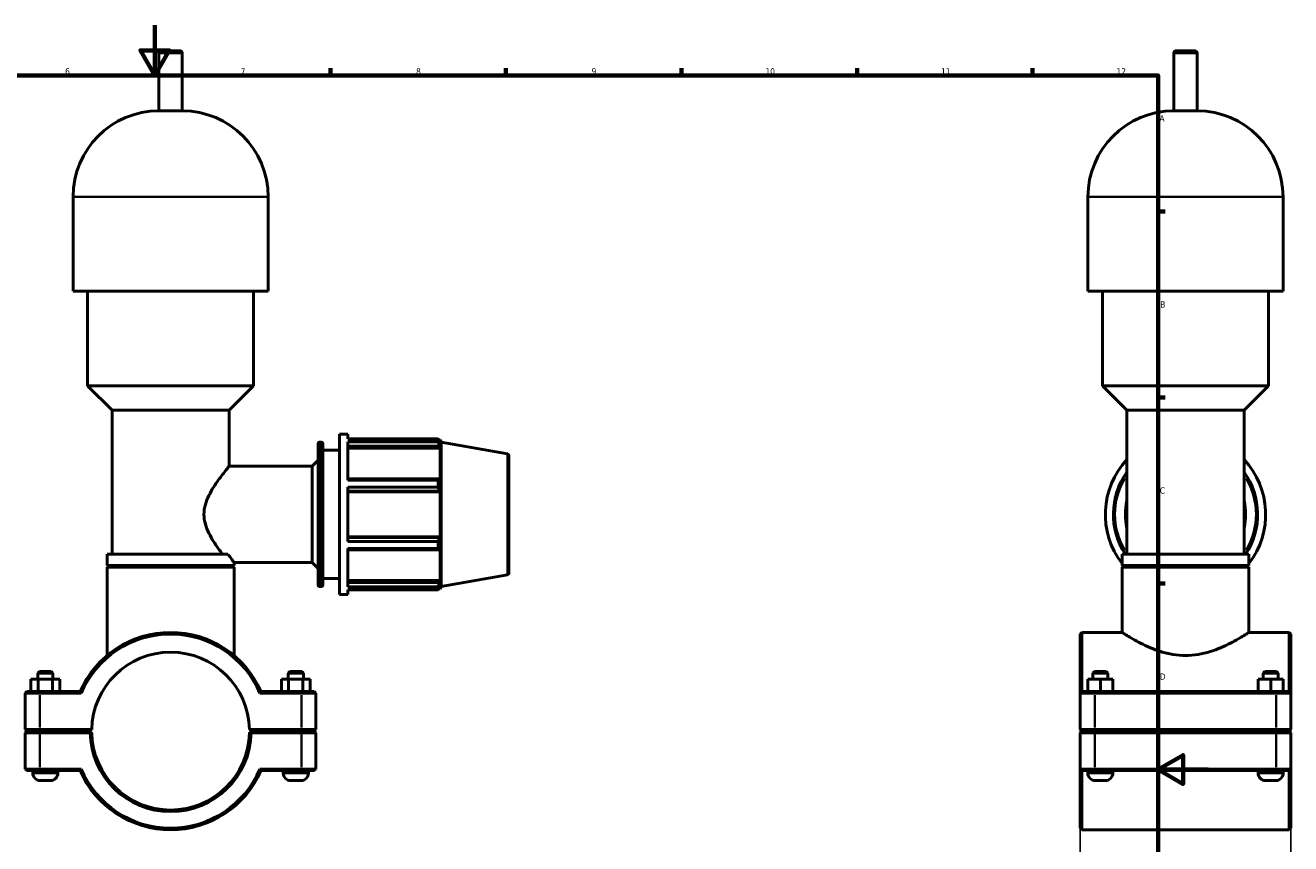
# Model space of a CAD drawing. Header units: millimetres. Extents: x 0 to 1016, y -12 to 1487.
# Tile 4 of 7: x 369 to 874, y 267 to 594. Entities that reach past the tile are written whole.
import ezdxf

# ---------------------------------------------------------------- set-up
doc = ezdxf.new("R2010")
doc.units = ezdxf.units.MM
for name, color, linetype, lineweight in [('Border (ISO)', 7, 'Continuous', 70), ('Dimension (ISO)', 7, 'Continuous', 25), ('Visible (ISO)', 7, 'Continuous', 50), ('Visible Narrow (ISO)', 7, 'Continuous', 35)]:
    doc.layers.add(name, color=color, linetype=linetype, lineweight=lineweight)
doc.styles.add('Note Text (ISO)', font='tahoma.ttf')
doc.dimstyles.new('Default (ISO)', dxfattribs={"dimtxt": 2.5, "dimasz": 2.5, "dimexe": 3.175, "dimexo": 0, "dimgap": 0.762, "dimtad": 1, "dimrnd": 1e-08, "dimzin": 0, "dimtxsty": 'Note Text (ISO)', "dimcen": 0.09, "dimdle": 10, "dimclrd": 256, "dimclre": 256, "dimclrt": 256, "dimazin": 0, "dimtfac": 1.40208, "dimtmove": 0, "dimatfit": 3, "dimfxl": 1, "dimtolj": 1, "dimtzin": 0, "dimlwd": -1, "dimlwe": -1, "dimarcsym": 0})

# ---------------------------------------------------------------- blocks, each defined once
blk = doc.blocks.new('Borders Default Border')
at = {"layer": 'Border (ISO)'}
for p, q in [((490.58, 574), (490.58, 576.9)), ((560.67, 574), (560.67, 576.9)), ((630.75, 574), (630.75, 576.9)), ((700.83, 574), (700.83, 576.9)), ((770.92, 574), (770.92, 576.9)), ((821, 519.75), (823.9, 519.75)), ((821, 445.5), (823.9, 445.5)), ((821, 371.25), (823.9, 371.25))]:
    blk.add_line(p, q, dxfattribs=at)
at = {"layer": 'Border (ISO)', "flags": 128}
for points in [[(420.5, 594), (420.5, 574), (414.73, 584), (426.27, 584), (420.5, 574)], [(20, 20), (20, 574), (821, 574), (821, 20), (20, 20)], [(841, 297), (821, 297), (831, 302.77), (831, 291.23), (821, 297)]]:
    blk.add_lwpolyline(points, dxfattribs=at)
at = {"layer": 'Border (ISO)', "color": 232, "true_color": 0xca0064, "char_height": 2.5, "attachment_point": 7, "style": 'Note Text (ISO)'}
for s, insert in [('6', (384.66, 574.35)), ('7', (454.77, 574.4)), ('8', (524.81, 574.34)), ('9', (594.88, 574.35)), ('10', (664.29, 574.35)), ('11', (734.37, 574.4)), ('12', (804.46, 574.4)), ('A', (821.59, 555.62)), ('B', (821.89, 481.38)), ('C', (821.73, 407.08)), ('D', (821.73, 332.88))]:
    blk.add_mtext(s, dxfattribs=dict(at, insert=insert))
blk = doc.blocks.new('*D14')
at = {"layer": 'Defpoints', "color": 0, "transparency": 16777216}
for p in [(789.96, 313.04), (873.96, 313.04), (789.96, 187.2)]:
    blk.add_point(p, dxfattribs=at)
at = {"layer": 'Dimension (ISO)', "transparency": 16777216}
for p, q in [((789.96, 313.04), (789.96, 184.02)), ((873.96, 313.04), (873.96, 184.02)), ((871.46, 187.2), (792.46, 187.2))]:
    blk.add_line(p, q, dxfattribs=at)
for points in [[(792.46, 187.62), (792.46, 186.78), (789.96, 187.2)], [(871.46, 187.62), (871.46, 186.78), (873.96, 187.2)]]:
    blk.add_solid(points, dxfattribs=at)
at = {"layer": 'Dimension (ISO)', "color": 232, "true_color": 0xca0064, "transparency": 16777216, "insert": (792.82, 191.14), "char_height": 2.5, "attachment_point": 1, "style": 'Note Text (ISO)'}
blk.add_mtext('\\A1;84,00', dxfattribs=at)

msp = doc.modelspace()

# ---------------------------------------------------------------- linework, layer by layer
at = {"layer": 'Visible (ISO)'}
for p, q in [((422.115, 559.865), (422.115, 582.865)), ((423.115, 583.865), (430.448, 583.865)), ((431.448, 559.865), (431.448, 582.865)), ((827.297, 559.865), (827.297, 582.865)), ((828.297, 583.865), (835.63, 583.865)), ((836.63, 559.865), (836.63, 582.865)), ((431.448, 559.865), (422.115, 559.865)), ((836.63, 559.865), (827.297, 559.865)), ((387.829, 487.865), (387.829, 525.579)), ((465.733, 487.865), (465.733, 525.579)), ((793.012, 487.865), (793.012, 525.579)), ((870.916, 487.865), (870.916, 525.579)), ((465.733, 487.865), (387.829, 487.865)), ((393.672, 450.151), (393.672, 487.865)), ((459.89, 450.151), (459.89, 487.865)), ((870.916, 487.865), (793.012, 487.865)), ((798.855, 450.151), (798.855, 487.865)), ((865.073, 450.151), (865.073, 487.865)), ((459.89, 450.151), (393.672, 450.151)), ((403.41, 440.413), (393.672, 450.151)), ((450.152, 440.413), (459.89, 450.151)), ((865.073, 450.151), (798.855, 450.151)), ((808.593, 440.413), (798.855, 450.151)), ((855.335, 440.413), (865.073, 450.151)), ((450.152, 440.413), (403.41, 440.413)), ((403.41, 382.965), (403.41, 440.413)), ((450.152, 418.065), (450.152, 440.413)), ((855.335, 440.413), (808.593, 440.413)), ((808.593, 382.965), (808.593, 440.413)), ((855.335, 382.965), (855.335, 440.413)), ((494.281, 366.865), (494.281, 430.865)), ((494.281, 430.865), (497.481, 430.865)), ((497.481, 428.975), (497.481, 430.865)), ((485.653, 370.705), (485.653, 427.025)), ((486.293, 427.665), (486.941, 427.665)), ((487.581, 427.025), (487.581, 370.705)), ((487.581, 424.465), (494.281, 424.465)), ((497.481, 428.975), (533.602, 428.975)), ((497.481, 412.494), (497.481, 427.817)), ((533.602, 427.817), (497.481, 427.817)), ((497.481, 426.114), (534.068, 426.114)), ((497.481, 425.262), (534.418, 425.262)), ((533.602, 427.817), (533.602, 428.975)), ((533.805, 428.625), (534.418, 428.625)), ((534.418, 427.247), (534.068, 428.163)), ((534.068, 426.114), (534.418, 425.262)), ((534.781, 427.626), (534.418, 428.625)), ((534.418, 427.247), (534.418, 428.625)), ((534.418, 412.607), (534.418, 425.262)), ((534.781, 370.104), (534.781, 427.626)), ((561.252, 422.958), (534.781, 427.626)), ((483.281, 418.065), (485.653, 420.436)), ((561.781, 422.328), (561.781, 375.402)), ((450.152, 418.065), (483.281, 418.065)), ((483.281, 379.665), (483.281, 418.065)), ((534.068, 413.05), (497.481, 413.05)), ((497.481, 412.494), (533.602, 412.494)), ((497.481, 388.029), (497.481, 409.7)), ((533.602, 409.7), (497.481, 409.7)), ((533.602, 409.7), (533.602, 412.494)), ((534.418, 412.607), (534.068, 413.05)), ((497.481, 408.103), (534.068, 408.103)), ((497.481, 407.814), (534.418, 407.814)), ((534.068, 408.103), (534.418, 407.814)), ((534.418, 389.916), (534.418, 407.814)), ((497.481, 389.916), (534.418, 389.916)), ((534.068, 389.627), (497.481, 389.627)), ((534.418, 389.916), (534.068, 389.627)), ((497.481, 388.029), (533.602, 388.029)), ((497.481, 369.912), (497.481, 385.236)), ((533.602, 385.236), (497.481, 385.236)), ((497.481, 384.68), (534.068, 384.68)), ((533.602, 385.236), (533.602, 388.029)), ((534.068, 384.68), (534.418, 385.123)), ((534.418, 372.467), (534.418, 385.123)), ((449.699, 382.965), (401.462, 382.965)), ((401.462, 378.465), (401.462, 382.965)), ((452.1, 378.465), (452.1, 379.665)), ((452.1, 379.665), (483.281, 379.665)), ((483.281, 379.665), (485.653, 377.293)), ((857.283, 382.965), (806.645, 382.965)), ((806.645, 378.465), (806.645, 382.965)), ((857.283, 378.465), (857.283, 382.965)), ((452.1, 378.465), (401.462, 378.465)), ((402.092, 378.365), (401.462, 377.735)), ((452.1, 377.735), (401.462, 377.735)), ((401.462, 342.52), (401.462, 377.735)), ((402.092, 378.365), (451.47, 378.365)), ((407.305, 378.365), (407.305, 378.465)), ((446.257, 378.365), (446.257, 378.465)), ((451.47, 378.365), (452.1, 377.735)), ((452.1, 342.52), (452.1, 377.735)), ((561.252, 374.772), (534.781, 370.104)), ((857.283, 378.465), (806.645, 378.465)), ((807.275, 378.365), (806.645, 377.735)), ((806.645, 351.74), (806.645, 377.735)), ((857.283, 377.735), (806.645, 377.735)), ((807.275, 378.365), (856.653, 378.365)), ((812.488, 378.365), (812.488, 378.465)), ((851.44, 378.365), (851.44, 378.465)), ((856.653, 378.365), (857.283, 377.735)), ((857.283, 351.74), (857.283, 377.735)), ((486.293, 370.065), (486.941, 370.065)), ((487.581, 373.265), (494.281, 373.265)), ((497.481, 372.467), (534.418, 372.467)), ((534.068, 371.616), (497.481, 371.616)), ((497.481, 369.912), (533.602, 369.912)), ((533.602, 368.755), (533.602, 369.912)), ((533.805, 369.105), (534.418, 369.105)), ((534.418, 372.467), (534.068, 371.616)), ((534.068, 369.567), (534.418, 370.482)), ((534.418, 369.105), (534.418, 370.482)), ((534.781, 370.104), (534.418, 369.105)), ((494.281, 366.865), (497.481, 366.865)), ((497.481, 366.865), (497.481, 368.755)), ((533.602, 368.755), (497.481, 368.755)), ((789.964, 351.11), (790.594, 351.74)), ((789.964, 327.485), (789.964, 351.11)), ((790.594, 351.74), (790.594, 328.115)), ((790.594, 351.74), (806.645, 351.74)), ((857.283, 351.74), (873.334, 351.74)), ((873.334, 328.115), (873.334, 351.74)), ((873.964, 351.11), (873.334, 351.74)), ((873.964, 351.11), (873.964, 327.485)), ((374.411, 336.115), (373.781, 335.485)), ((379.781, 335.485), (373.781, 335.485)), ((373.781, 333.115), (373.781, 335.485)), ((374.411, 336.115), (379.151, 336.115)), ((379.151, 336.115), (379.781, 335.485)), ((379.781, 333.115), (379.781, 335.485)), ((474.411, 336.115), (473.781, 335.485)), ((473.781, 335.485), (479.781, 335.485)), ((473.781, 335.485), (473.781, 333.115)), ((479.151, 336.115), (474.411, 336.115)), ((479.151, 336.115), (479.781, 335.485)), ((479.781, 335.485), (479.781, 333.115)), ((795.594, 336.115), (794.964, 335.485)), ((800.964, 335.485), (794.964, 335.485)), ((794.964, 333.115), (794.964, 335.485)), ((795.594, 336.115), (800.334, 336.115)), ((800.334, 336.115), (800.964, 335.485)), ((800.964, 333.115), (800.964, 335.485)), ((863.594, 336.115), (862.964, 335.485)), ((868.964, 335.485), (862.964, 335.485)), ((862.964, 333.115), (862.964, 335.485)), ((863.594, 336.115), (868.334, 336.115)), ((868.334, 336.115), (868.964, 335.485)), ((868.964, 333.115), (868.964, 335.485)), ((371.008, 333.115), (373.921, 333.115)), ((371.008, 328.115), (371.008, 333.115)), ((373.921, 333.115), (379.695, 333.115)), ((373.921, 328.115), (373.921, 333.115)), ((379.695, 333.115), (382.555, 333.115)), ((379.695, 328.115), (379.695, 333.115)), ((382.555, 328.115), (382.555, 333.115)), ((473.868, 333.115), (471.008, 333.115)), ((471.008, 328.115), (471.008, 333.115)), ((473.868, 328.115), (473.868, 333.115)), ((479.641, 333.115), (473.868, 333.115)), ((479.641, 328.115), (479.641, 333.115)), ((482.555, 333.115), (479.641, 333.115)), ((482.555, 328.115), (482.555, 333.115)), ((792.948, 333.115), (792.979, 333.115)), ((792.948, 328.115), (792.948, 333.115)), ((792.979, 333.115), (797.995, 333.115)), ((792.979, 328.115), (792.979, 333.115)), ((797.995, 333.115), (802.979, 333.115)), ((797.995, 328.115), (797.995, 333.115)), ((802.979, 328.115), (802.979, 333.115)), ((860.948, 333.115), (860.979, 333.115)), ((860.948, 328.115), (860.948, 333.115)), ((860.979, 333.115), (865.995, 333.115)), ((860.979, 328.115), (860.979, 333.115)), ((865.995, 333.115), (870.979, 333.115)), ((865.995, 328.115), (865.995, 333.115)), ((870.979, 328.115), (870.979, 333.115)), ((369.411, 328.115), (368.781, 327.485)), ((374.581, 327.485), (368.781, 327.485)), ((368.781, 327.485), (368.781, 313.045)), ((369.411, 328.115), (374.581, 328.115)), ((390.693, 328.115), (374.581, 328.115)), ((374.581, 327.485), (391.108, 327.485)), ((462.454, 327.485), (478.981, 327.485)), ((478.981, 328.115), (462.869, 328.115)), ((478.981, 328.115), (484.151, 328.115)), ((484.781, 327.485), (478.981, 327.485)), ((484.151, 328.115), (484.781, 327.485)), ((484.781, 313.045), (484.781, 327.485)), ((790.594, 328.115), (789.964, 327.485)), ((795.764, 327.485), (789.964, 327.485)), ((789.964, 327.485), (789.964, 313.045)), ((790.594, 328.115), (795.764, 328.115)), ((868.164, 328.115), (795.764, 328.115)), ((795.764, 327.485), (868.164, 327.485)), ((868.164, 328.115), (873.334, 328.115)), ((873.964, 327.485), (868.164, 327.485)), ((873.334, 328.115), (873.964, 327.485)), ((873.964, 313.045), (873.964, 327.485)), ((369.411, 312.415), (368.781, 313.045)), ((368.781, 313.045), (374.581, 313.045)), ((369.411, 312.315), (368.781, 311.685)), ((374.581, 311.685), (368.781, 311.685)), ((368.781, 311.685), (368.781, 297.245)), ((374.581, 312.415), (369.411, 312.415)), ((369.411, 312.315), (374.581, 312.315)), ((371.781, 312.315), (371.781, 312.415)), ((395.289, 313.045), (374.581, 313.045)), ((374.581, 312.415), (394.651, 312.415)), ((394.651, 312.315), (374.581, 312.315)), ((374.581, 311.685), (394.658, 311.685)), ((381.781, 312.315), (381.781, 312.415)), ((394.651, 312.415), (395.289, 313.045)), ((394.969, 312.001), (394.651, 312.315)), ((458.274, 313.045), (458.911, 312.415)), ((478.981, 313.045), (458.274, 313.045)), ((458.911, 312.315), (458.593, 312.001)), ((458.904, 311.685), (478.981, 311.685)), ((458.911, 312.415), (478.981, 312.415)), ((478.981, 312.315), (458.911, 312.315)), ((471.781, 312.415), (471.781, 312.315)), ((478.981, 313.045), (484.781, 313.045)), ((484.151, 312.415), (478.981, 312.415)), ((478.981, 312.315), (484.151, 312.315)), ((484.781, 311.685), (478.981, 311.685)), ((481.781, 312.415), (481.781, 312.315)), ((484.151, 312.415), (484.781, 313.045)), ((484.151, 312.315), (484.781, 311.685)), ((484.781, 297.245), (484.781, 311.685)), ((790.594, 312.415), (789.964, 313.045)), ((789.964, 313.045), (795.764, 313.045)), ((790.594, 312.315), (789.964, 311.685)), ((795.764, 311.685), (789.964, 311.685)), ((789.964, 311.685), (789.964, 297.245)), ((795.764, 312.415), (790.594, 312.415)), ((790.594, 312.315), (795.764, 312.315)), ((792.964, 312.315), (792.964, 312.415)), ((868.164, 313.045), (795.764, 313.045)), ((795.764, 312.415), (868.164, 312.415)), ((868.164, 312.315), (795.764, 312.315)), ((795.764, 311.685), (868.164, 311.685)), ((802.964, 312.315), (802.964, 312.415)), ((860.964, 312.315), (860.964, 312.415)), ((868.164, 313.045), (873.964, 313.045)), ((873.334, 312.415), (868.164, 312.415)), ((868.164, 312.315), (873.334, 312.315)), ((873.964, 311.685), (868.164, 311.685)), ((870.964, 312.315), (870.964, 312.415)), ((873.334, 312.415), (873.964, 313.045)), ((873.334, 312.315), (873.964, 311.685)), ((873.964, 297.245), (873.964, 311.685)), ((368.781, 297.245), (374.581, 297.245)), ((369.411, 296.615), (368.781, 297.245)), ((374.581, 296.615), (369.411, 296.615)), ((371.781, 295.615), (371.781, 296.615)), ((391.108, 297.245), (374.581, 297.245)), ((374.581, 296.615), (390.693, 296.615)), ((381.781, 295.615), (381.781, 296.615)), ((478.981, 297.245), (462.454, 297.245)), ((462.869, 296.615), (478.981, 296.615)), ((471.781, 296.615), (471.781, 295.615)), ((478.981, 297.245), (484.781, 297.245)), ((484.151, 296.615), (478.981, 296.615)), ((481.781, 296.615), (481.781, 295.615)), ((484.151, 296.615), (484.781, 297.245)), ((789.964, 273.62), (789.964, 297.245)), ((789.964, 297.245), (795.764, 297.245)), ((790.594, 296.615), (789.964, 297.245)), ((790.594, 296.615), (790.594, 272.99)), ((795.764, 296.615), (790.594, 296.615)), ((792.964, 295.615), (792.964, 296.615)), ((868.164, 297.245), (795.764, 297.245)), ((795.764, 296.615), (868.164, 296.615)), ((802.964, 295.615), (802.964, 296.615)), ((860.964, 295.615), (860.964, 296.615)), ((868.164, 297.245), (873.964, 297.245)), ((873.334, 296.615), (868.164, 296.615)), ((870.964, 295.615), (870.964, 296.615)), ((873.334, 296.615), (873.964, 297.245)), ((873.334, 272.99), (873.334, 296.615)), ((873.964, 297.245), (873.964, 273.62)), ((378.781, 292.615), (374.781, 292.615)), ((474.781, 292.615), (478.781, 292.615)), ((799.964, 292.615), (795.964, 292.615)), ((867.964, 292.615), (863.964, 292.615)), ((789.964, 273.62), (790.594, 272.99)), ((790.594, 272.99), (873.334, 272.99)), ((873.964, 273.62), (873.334, 272.99))]:
    msp.add_line(p, q, dxfattribs=at)
for centre, radius, start, end in [((423.115, 582.865), 1, 90, 180), ((430.448, 582.865), 1, 0, 90), ((828.297, 582.865), 1, 90, 180), ((835.63, 582.865), 1, 0, 90), ((422.115, 525.579), 34.286, 90, 180), ((431.448, 525.579), 34.286, 0, 90), ((827.297, 525.579), 34.286, 90, 180), ((836.63, 525.579), 34.286, 0, 90), ((486.293, 427.025), 0.64, 90, 180), ((486.941, 427.025), 0.64, 0, 90), ((561.141, 422.328), 0.64, 0, 80), ((831.964, 398.865), 32, 136.91574, 217.70103), ((831.964, 398.865), 32, 322.29897, 43.08426), ((831.964, 398.865), 28.8, 144.24275, 213.51006), ((831.964, 398.865), 28.8, 326.48994, 35.75725), ((831.964, 398.865), 24, 166.85559, 193.14441), ((831.964, 398.865), 24, 346.85559, 13.14441), ((561.141, 375.402), 0.64, 280, 0), ((831.964, 398.865), 32, 219.60565, 219.83844), ((831.964, 398.865), 28.8, 225.09947, 225.38201), ((831.964, 398.865), 28.8, 314.61799, 314.90053), ((831.964, 398.865), 32, 320.16156, 320.39435), ((486.293, 370.705), 0.64, 180, 270), ((486.941, 370.705), 0.64, 270, 0), ((426.781, 312.365), 39.375, 23.57818, 156.42182), ((426.781, 312.365), 38.745, 22.96968, 157.03032), ((426.781, 312.365), 31.5, 1.23696, 178.76304), ((426.781, 312.365), 32.13, 181.2127, 358.7873), ((426.781, 312.365), 31.5, 178.76304, 178.76312), ((426.781, 312.365), 31.5, 181.23688, 358.76312), ((426.781, 312.365), 31.5, 1.23688, 1.23696), ((374.781, 295.615), 3, 180, 270), ((378.781, 295.615), 3, 270, 0), ((426.781, 312.365), 39.375, 203.57818, 336.42182), ((426.781, 312.365), 38.745, 202.96968, 337.03032), ((474.781, 295.615), 3, 180, 270), ((478.781, 295.615), 3, 270, 0), ((795.964, 295.615), 3, 180, 270), ((799.964, 295.615), 3, 270, 0), ((863.964, 295.615), 3, 180, 270), ((867.964, 295.615), 3, 270, 0)]:
    msp.add_arc(centre, radius, start, end, dxfattribs=at)
for points, weights in [([(533.602, 428.975), (533.845, 428.561), (534.068, 428.163)], [1, 1.00110742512, 1.00139794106]), ([(534.068, 426.114), (533.845, 426.948), (533.602, 427.817)], [1.00139794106, 1.00110742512, 1]), ([(533.602, 412.494), (533.845, 412.777), (534.068, 413.05)], [1, 1.00110742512, 1.00139794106]), ([(534.068, 408.103), (533.845, 408.885), (533.602, 409.7)], [1.00139794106, 1.00110742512, 1]), ([(533.602, 388.029), (533.845, 388.845), (534.068, 389.627)], [1, 1.00110742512, 1.00139794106]), ([(534.068, 384.68), (533.845, 384.952), (533.602, 385.236)], [1.00139794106, 1.00110742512, 1]), ([(533.602, 369.912), (533.845, 370.781), (534.068, 371.616)], [1, 1.00110742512, 1.00139794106]), ([(534.068, 369.567), (533.845, 369.169), (533.602, 368.755)], [1.00139794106, 1.00110742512, 1]), ([(395.289, 311.685), (395.13, 311.842), (394.969, 312.001)], [1.01164018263, 1.00874192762, 1.00580135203]), ([(458.593, 312.001), (458.433, 311.842), (458.274, 311.685)], [1.00580135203, 1.00874192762, 1.01164018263])]:
    msp.add_rational_spline(points, weights, degree=2, dxfattribs=at)
for points, knots in [([(450.152, 418.065), (450.152, 418.065), (450.046, 417.936), (449.621, 417.415), (449.303, 417.024), (448.502, 416.02), (448.017, 415.406), (446.956, 414.019), (446.38, 413.247), (445.208, 411.605), (444.565, 410.668), (443.286, 408.636), (442.65, 407.54), (441.515, 405.23), (441.016, 404.014), (440.31, 401.494), (440.107, 400.19), (440.107, 397.54), (440.31, 396.235), (441.016, 393.716), (441.515, 392.5), (442.65, 390.19), (443.286, 389.094), (444.565, 387.062), (445.208, 386.125), (446.38, 384.483), (446.956, 383.711), (447.5, 383), (447.513, 382.982), (447.527, 382.965)], [3.1213838, 3.1213838, 3.1213838, 3.1213838, 3.5042165, 3.5042165, 3.8870491, 3.8870491, 4.2698818, 4.2698818, 4.6527145, 4.6527145, 5.0502278, 5.0502278, 5.447741, 5.447741, 5.8452543, 5.8452543, 6.2427676, 6.2427676, 6.6402808, 6.6402808, 7.0377941, 7.0377941, 7.4353074, 7.4353074, 7.8328206, 7.8328206, 8.2156533, 8.2156533, 8.225365, 8.225365, 8.225365, 8.225365]), ([(449.699, 382.965), (450.171, 382.284), (450.603, 381.684), (451.327, 380.693), (451.617, 380.306), (452.003, 379.792), (452.1, 379.665), (452.1, 379.665)], [8.0719586, 8.0719586, 8.0719586, 8.0719586, 8.4445001, 8.4445001, 8.8235947, 8.8235947, 9.2026892, 9.2026892, 9.2026892, 9.2026892]), ([(806.645, 351.74), (806.645, 351.74), (806.807, 351.635), (807.473, 351.212), (807.976, 350.894), (809.285, 350.093), (810.092, 349.609), (811.934, 348.558), (812.969, 347.992), (815.163, 346.872), (816.406, 346.275), (819.119, 345.119), (820.589, 344.561), (823.681, 343.602), (825.307, 343.203), (828.62, 342.661), (830.307, 342.52), (831.964, 342.52)], [11.877195, 11.877195, 11.877195, 11.877195, 12.3698095, 12.3698095, 12.8624239, 12.8624239, 13.3550384, 13.3550384, 13.8476529, 13.8476529, 14.3448047, 14.3448047, 14.8419564, 14.8419564, 15.3391082, 15.3391082, 15.83626, 15.83626, 15.83626, 15.83626]), ([(831.964, 342.52), (833.621, 342.52), (835.308, 342.661), (838.62, 343.203), (840.246, 343.602), (843.339, 344.561), (844.809, 345.119), (847.522, 346.275), (848.765, 346.872), (850.959, 347.992), (851.994, 348.558), (853.835, 349.609), (854.642, 350.093), (855.951, 350.894), (856.454, 351.212), (857.12, 351.635), (857.283, 351.74), (857.283, 351.74)], [0, 0, 0, 0, 0.4971518, 0.4971518, 0.9943035, 0.9943035, 1.4914553, 1.4914553, 1.9886071, 1.9886071, 2.4812215, 2.4812215, 2.973836, 2.973836, 3.4664505, 3.4664505, 3.959065, 3.959065, 3.959065, 3.959065])]:
    msp.add_open_spline(points, degree=3, knots=knots, dxfattribs=at)
for points, degree in [([(391.108, 327.485), (390.969, 327.695), (390.831, 327.905), (390.693, 328.115)], 3), ([(462.454, 327.485), (462.593, 327.695), (462.731, 327.905), (462.869, 328.115)], 3), ([(394.658, 311.685), (394.814, 311.844), (394.969, 312.001)], 2), ([(458.593, 312.001), (458.749, 311.844), (458.904, 311.685)], 2), ([(391.108, 297.245), (390.969, 297.035), (390.831, 296.825), (390.693, 296.615)], 3), ([(462.454, 297.245), (462.593, 297.035), (462.731, 296.825), (462.869, 296.615)], 3)]:
    msp.add_open_spline(points, degree=degree, dxfattribs=at)
at = {"layer": 'Visible Narrow (ISO)'}
for p, q in [((431.39, 582.865), (422.172, 582.865)), ((836.573, 582.865), (827.355, 582.865)), ((465.254, 525.579), (388.309, 525.579)), ((870.436, 525.579), (793.491, 525.579)), ((486.293, 427.31), (486.293, 370.419)), ((486.941, 370.419), (486.941, 427.31)), ((561.252, 375.068), (561.252, 422.661)), ((374.581, 328.083), (374.581, 327.516)), ((374.581, 313.767), (374.581, 326.763)), ((478.981, 328.083), (478.981, 327.516)), ((478.981, 326.763), (478.981, 313.767)), ((795.764, 328.083), (795.764, 327.516)), ((795.764, 313.767), (795.764, 326.763)), ((868.164, 328.083), (868.164, 327.516)), ((868.164, 326.763), (868.164, 313.767)), ((374.581, 312.446), (374.581, 313.013)), ((374.581, 312.283), (374.581, 311.716)), ((374.581, 297.967), (374.581, 310.963)), ((478.981, 312.446), (478.981, 313.013)), ((478.981, 312.283), (478.981, 311.716)), ((478.981, 310.963), (478.981, 297.967)), ((795.764, 312.446), (795.764, 313.013)), ((795.764, 312.283), (795.764, 311.716)), ((795.764, 297.967), (795.764, 310.963)), ((868.164, 312.446), (868.164, 313.013)), ((868.164, 312.283), (868.164, 311.716)), ((868.164, 310.963), (868.164, 297.967)), ((371.843, 295.615), (381.72, 295.615)), ((374.581, 296.646), (374.581, 297.213)), ((481.72, 295.615), (471.843, 295.615)), ((478.981, 296.646), (478.981, 297.213)), ((793.025, 295.615), (802.902, 295.615)), ((795.764, 296.646), (795.764, 297.213)), ((861.025, 295.615), (870.902, 295.615)), ((868.164, 296.646), (868.164, 297.213))]:
    msp.add_line(p, q, dxfattribs=at)
for start, end in [(149.48361, 210.51639), (329.48361, 30.51639)]:
    msp.add_arc((831.964, 398.865), 28.16, start, end, dxfattribs=at)

# ---------------------------------------------------------------- block references
msp.add_blockref('Borders Default Border', (0, 0))

# ---------------------------------------------------------------- dimensions: what is measured, and where the dimension line sits
at = {"layer": 'Dimension (ISO)'}
dim = msp.add_linear_dim(base=(789.964, 187.199), p1=(873.964, 313.045), p2=(789.964, 313.045), dimstyle='Default (ISO)', override={"dimdec": 2, "dimtp": 0, "dimtm": 0, "dimtdec": 2, "dimtofl": 0, "dimatfit": 1}, dxfattribs=at)
dim.commit()
dim.dimension.update_dxf_attribs({"geometry": '*D14', "text_midpoint": (796.964, 187.199), "dimtype": 160})

doc.saveas('drawing.dxf')
